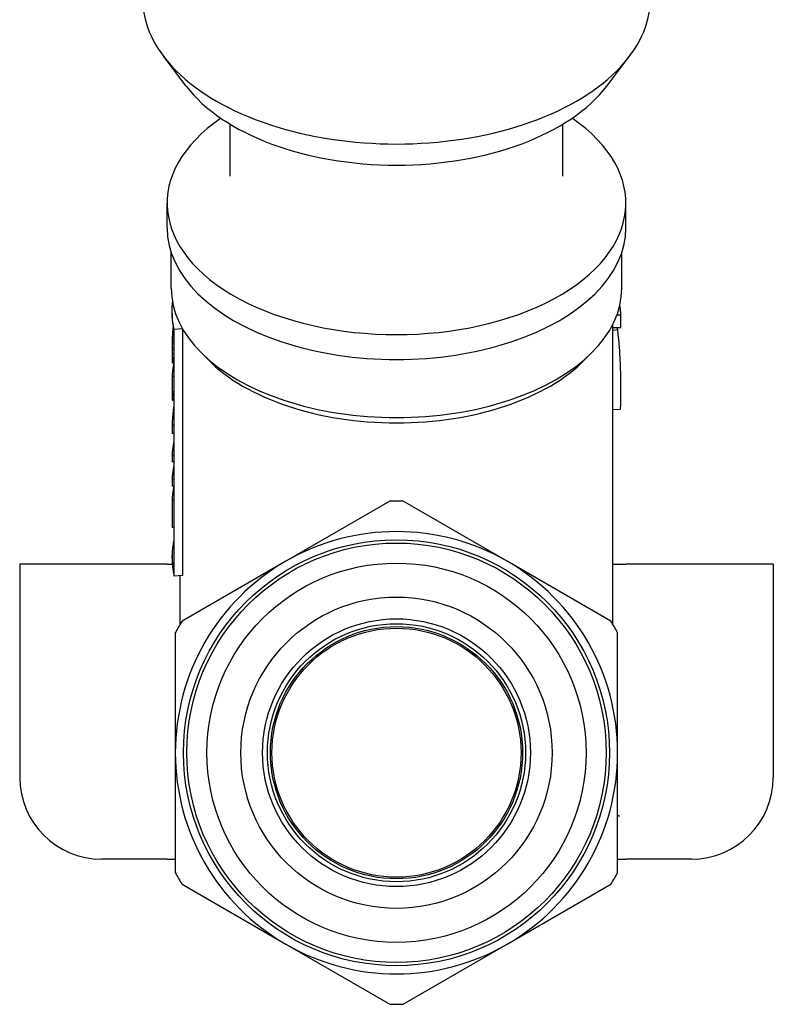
# Model space of a CAD drawing. Header units: millimetres. Extents: x -29 to 3567, y -20 to 378.
# Tile 10 of 12: x 356 to 402, y 155 to 215. Entities that reach past the tile are written whole.
import ezdxf

# ---------------------------------------------------------------- set-up
doc = ezdxf.new("R2010")
doc.units = ezdxf.units.MM
doc.layers.add('DETAIL', color=2, linetype='Continuous')

msp = doc.modelspace()

# ---------------------------------------------------------------- linework, layer by layer
at = {"layer": 'DETAIL'}
for p, q in [((366.376, 210.697), (365.001, 212.505)), ((392.044, 210.697), (393.419, 212.505)), ((369.06, 205.205), (369.06, 208.375)), ((389.36, 205.205), (389.36, 208.375)), ((365.21, 202.046), (365.21, 203.566)), ((393.21, 202.046), (393.21, 203.566)), ((365.46, 198.36), (365.46, 200.536)), ((392.96, 198.36), (392.96, 200.536)), ((365.51, 196.813), (365.51, 196.938)), ((392.67, 196.747), (392.906, 196.751)), ((392.906, 195.977), (392.906, 196.751)), ((392.41, 177.861), (392.41, 196.152)), ((392.41, 195.969), (392.906, 195.977)), ((365.621, 195.342), (365.524, 195.344)), ((365.621, 195.483), (365.53, 195.486)), ((365.621, 195.629), (365.539, 195.632)), ((365.621, 195.765), (365.549, 195.768)), ((365.601, 195.909), (365.561, 195.911)), ((365.621, 195.814), (365.621, 181.024)), ((366.14, 195.881), (365.644, 195.841)), ((365.644, 180.79), (365.644, 195.841)), ((366.14, 195.881), (366.14, 180.83)), ((392.41, 195.811), (392.715, 195.84)), ((365.513, 194.728), (365.512, 194.608)), ((365.621, 194.727), (365.513, 194.728)), ((365.621, 194.975), (365.515, 194.977)), ((365.621, 195.096), (365.517, 195.098)), ((365.621, 195.215), (365.52, 195.217)), ((365.512, 194.608), (365.512, 194.485)), ((365.621, 194.607), (365.512, 194.608)), ((365.512, 194.485), (365.512, 194.352)), ((365.512, 194.352), (365.512, 194.234)), ((365.621, 194.351), (365.512, 194.352)), ((365.512, 194.234), (365.512, 194.126)), ((365.512, 194.126), (365.513, 194.037)), ((365.621, 194.125), (365.512, 194.126)), ((367.706, 194.005), (367.226, 194.493)), ((390.715, 194.005), (391.194, 194.493)), ((365.621, 194.036), (365.513, 194.037)), ((365.621, 193.964), (365.514, 193.965)), ((365.621, 193.911), (365.515, 193.912)), ((365.621, 193.864), (365.517, 193.866)), ((365.621, 193.826), (365.52, 193.828)), ((365.621, 193.806), (365.523, 193.808)), ((365.621, 193.8), (365.529, 193.803)), ((365.514, 192.982), (365.514, 192.05)), ((365.621, 192.98), (365.514, 192.982)), ((365.514, 192.05), (365.514, 191.922)), ((365.621, 192.048), (365.514, 192.05)), ((365.514, 191.922), (365.514, 191.814)), ((365.621, 191.92), (365.514, 191.922)), ((365.621, 191.812), (365.514, 191.814)), ((365.621, 191.72), (365.515, 191.722)), ((365.621, 191.592), (365.519, 191.594)), ((365.621, 191.554), (365.522, 191.556)), ((365.621, 191.533), (365.526, 191.536)), ((365.621, 191.52), (365.531, 191.523)), ((392.854, 190.962), (392.41, 190.939)), ((365.514, 190.006), (365.514, 189.493)), ((365.621, 190.005), (365.514, 190.006)), ((365.621, 189.492), (365.514, 189.493)), ((365.514, 188.185), (365.514, 187.776)), ((365.621, 188.183), (365.514, 188.185)), ((365.621, 187.775), (365.514, 187.776)), ((365.514, 186.701), (365.514, 186.293)), ((365.621, 186.7), (365.514, 186.701)), ((365.621, 186.292), (365.514, 186.293)), ((365.514, 185.453), (365.514, 183.767)), ((365.621, 185.451), (365.514, 185.453)), ((378.799, 185.364), (372.46, 181.705)), ((385.96, 181.705), (379.622, 185.364)), ((365.621, 183.766), (365.514, 183.767)), ((365.21, 181.513), (356.21, 181.513)), ((356.21, 181.513), (356.21, 168.513)), ((365.21, 181.513), (365.526, 181.513)), ((365.51, 181.887), (365.51, 182.023)), ((372.46, 181.705), (366.122, 178.045)), ((392.299, 178.045), (385.96, 181.705)), ((392.41, 181.513), (393.21, 181.513)), ((402.21, 181.513), (393.21, 181.513)), ((402.21, 181.513), (402.21, 168.513)), ((366.14, 180.83), (365.644, 180.79)), ((366.01, 177.861), (366.01, 180.819)), ((365.71, 177.332), (365.71, 170.013)), ((392.71, 170.013), (392.71, 177.332)), ((365.71, 170.013), (365.71, 162.694)), ((392.71, 162.694), (392.71, 170.013)), ((365.21, 163.513), (361.21, 163.513)), ((365.21, 163.513), (365.71, 163.513)), ((392.71, 163.513), (393.21, 163.513)), ((397.21, 163.513), (393.21, 163.513)), ((366.122, 161.982), (372.46, 158.322)), ((385.96, 158.322), (392.299, 161.982)), ((372.46, 158.322), (378.799, 154.662)), ((379.622, 154.662), (385.96, 158.322))]:
    msp.add_line(p, q, dxfattribs=at)
at = {"layer": 'DETAIL', "flags": 128}
for points in [[(365.644, 195.841), (365.628, 195.91), (365.613, 195.978), (365.599, 196.046), (365.586, 196.115), (365.574, 196.183), (365.563, 196.252), (365.553, 196.321), (365.544, 196.389), (365.537, 196.458), (365.53, 196.527), (365.524, 196.596), (365.52, 196.664), (365.516, 196.733), (365.514, 196.802), (365.513, 196.871), (365.512, 196.94), (365.513, 197.009), (365.515, 197.077), (365.517, 197.146), (365.521, 197.215), (365.526, 197.284), (365.532, 197.353), (365.539, 197.421), (365.547, 197.49)], [(392.906, 196.751), (392.905, 196.775), (392.903, 196.799), (392.902, 196.823), (392.9, 196.848), (392.899, 196.872), (392.897, 196.896), (392.895, 196.92), (392.893, 196.944), (392.891, 196.968), (392.888, 196.993), (392.886, 197.017), (392.883, 197.041), (392.881, 197.065), (392.878, 197.089), (392.875, 197.113), (392.872, 197.137), (392.869, 197.162), (392.865, 197.186), (392.862, 197.21), (392.858, 197.234), (392.854, 197.258), (392.851, 197.282), (392.846, 197.306), (392.842, 197.33)], [(365.576, 196.044), (365.575, 196.038), (365.575, 196.033), (365.574, 196.027), (365.574, 196.022), (365.573, 196.016), (365.572, 196.011), (365.572, 196.005), (365.571, 195.999), (365.57, 195.994), (365.57, 195.988), (365.569, 195.983), (365.569, 195.977), (365.568, 195.972), (365.567, 195.966), (365.567, 195.961), (365.566, 195.955), (365.566, 195.95), (365.565, 195.944), (365.564, 195.939), (365.564, 195.933), (365.563, 195.928), (365.563, 195.922), (365.562, 195.917), (365.561, 195.911)], [(392.715, 195.84), (392.714, 195.846), (392.713, 195.852), (392.712, 195.857), (392.712, 195.863), (392.711, 195.869), (392.71, 195.874), (392.71, 195.88), (392.709, 195.886), (392.708, 195.891), (392.708, 195.897), (392.707, 195.902), (392.706, 195.908), (392.706, 195.913), (392.705, 195.919), (392.704, 195.924), (392.704, 195.93), (392.703, 195.935), (392.702, 195.941), (392.702, 195.946), (392.701, 195.952), (392.7, 195.957), (392.699, 195.963), (392.699, 195.968), (392.698, 195.974)], [(365.524, 195.344), (365.524, 195.339), (365.524, 195.334), (365.524, 195.328), (365.523, 195.323), (365.523, 195.318), (365.523, 195.312), (365.523, 195.307), (365.523, 195.302), (365.523, 195.297), (365.522, 195.291), (365.522, 195.286), (365.522, 195.281), (365.522, 195.276), (365.522, 195.27), (365.522, 195.265), (365.521, 195.26), (365.521, 195.254), (365.521, 195.249), (365.521, 195.244), (365.521, 195.239), (365.521, 195.233), (365.521, 195.228), (365.52, 195.223), (365.52, 195.217)], [(365.53, 195.486), (365.53, 195.48), (365.529, 195.474), (365.529, 195.468), (365.529, 195.462), (365.529, 195.456), (365.528, 195.45), (365.528, 195.444), (365.528, 195.438), (365.528, 195.432), (365.527, 195.427), (365.527, 195.421), (365.527, 195.415), (365.527, 195.409), (365.526, 195.403), (365.526, 195.397), (365.526, 195.391), (365.526, 195.385), (365.525, 195.379), (365.525, 195.374), (365.525, 195.368), (365.525, 195.362), (365.525, 195.356), (365.524, 195.35), (365.524, 195.344)], [(365.539, 195.632), (365.538, 195.626), (365.538, 195.62), (365.537, 195.614), (365.537, 195.608), (365.537, 195.602), (365.536, 195.596), (365.536, 195.589), (365.535, 195.583), (365.535, 195.577), (365.535, 195.571), (365.534, 195.565), (365.534, 195.559), (365.534, 195.553), (365.533, 195.547), (365.533, 195.541), (365.533, 195.534), (365.532, 195.528), (365.532, 195.522), (365.532, 195.516), (365.531, 195.51), (365.531, 195.504), (365.531, 195.498), (365.53, 195.492), (365.53, 195.486)], [(365.549, 195.768), (365.548, 195.762), (365.548, 195.757), (365.547, 195.751), (365.547, 195.745), (365.546, 195.74), (365.546, 195.734), (365.546, 195.728), (365.545, 195.723), (365.545, 195.717), (365.544, 195.711), (365.544, 195.706), (365.543, 195.7), (365.543, 195.694), (365.543, 195.689), (365.542, 195.683), (365.542, 195.677), (365.541, 195.672), (365.541, 195.666), (365.541, 195.661), (365.54, 195.655), (365.54, 195.649), (365.539, 195.644), (365.539, 195.638), (365.539, 195.632)], [(365.561, 195.911), (365.561, 195.905), (365.56, 195.899), (365.56, 195.893), (365.559, 195.887), (365.559, 195.881), (365.558, 195.875), (365.558, 195.869), (365.557, 195.863), (365.556, 195.857), (365.556, 195.852), (365.555, 195.846), (365.555, 195.84), (365.554, 195.834), (365.554, 195.828), (365.553, 195.822), (365.553, 195.816), (365.552, 195.81), (365.552, 195.804), (365.551, 195.798), (365.551, 195.792), (365.55, 195.786), (365.55, 195.78), (365.549, 195.774), (365.549, 195.768)], [(392.906, 191.994), (392.906, 192.094), (392.905, 192.197), (392.905, 192.301), (392.905, 192.409), (392.904, 192.519), (392.903, 192.631), (392.902, 192.746), (392.9, 192.863), (392.899, 192.984), (392.896, 193.11), (392.894, 193.241), (392.89, 193.378), (392.886, 193.519), (392.881, 193.665), (392.876, 193.817), (392.869, 193.974), (392.861, 194.142), (392.85, 194.329), (392.837, 194.535), (392.821, 194.759), (392.801, 195.002), (392.777, 195.263), (392.748, 195.543), (392.715, 195.84)], [(365.514, 194.852), (365.514, 194.847), (365.514, 194.842), (365.514, 194.837), (365.514, 194.831), (365.514, 194.826), (365.514, 194.821), (365.514, 194.816), (365.514, 194.811), (365.514, 194.806), (365.514, 194.8), (365.514, 194.795), (365.513, 194.79), (365.513, 194.785), (365.513, 194.78), (365.513, 194.774), (365.513, 194.769), (365.513, 194.764), (365.513, 194.759), (365.513, 194.754), (365.513, 194.748), (365.513, 194.743), (365.513, 194.738), (365.513, 194.733), (365.513, 194.728)], [(365.515, 194.977), (365.515, 194.972), (365.515, 194.966), (365.515, 194.961), (365.515, 194.956), (365.515, 194.951), (365.515, 194.946), (365.515, 194.94), (365.515, 194.935), (365.515, 194.93), (365.515, 194.925), (365.515, 194.92), (365.515, 194.914), (365.515, 194.909), (365.515, 194.904), (365.515, 194.899), (365.515, 194.894), (365.514, 194.889), (365.514, 194.883), (365.514, 194.878), (365.514, 194.873), (365.514, 194.868), (365.514, 194.863), (365.514, 194.857), (365.514, 194.852)], [(365.517, 195.098), (365.517, 195.093), (365.517, 195.088), (365.517, 195.083), (365.517, 195.078), (365.517, 195.073), (365.517, 195.068), (365.517, 195.063), (365.517, 195.058), (365.517, 195.053), (365.517, 195.048), (365.516, 195.043), (365.516, 195.038), (365.516, 195.033), (365.516, 195.027), (365.516, 195.022), (365.516, 195.017), (365.516, 195.012), (365.516, 195.007), (365.516, 195.002), (365.516, 194.997), (365.516, 194.992), (365.516, 194.987), (365.516, 194.982), (365.515, 194.977)], [(365.52, 195.217), (365.52, 195.213), (365.52, 195.208), (365.52, 195.203), (365.52, 195.198), (365.52, 195.193), (365.519, 195.188), (365.519, 195.183), (365.519, 195.178), (365.519, 195.173), (365.519, 195.168), (365.519, 195.163), (365.519, 195.158), (365.519, 195.153), (365.519, 195.148), (365.518, 195.143), (365.518, 195.138), (365.518, 195.133), (365.518, 195.128), (365.518, 195.123), (365.518, 195.118), (365.518, 195.113), (365.518, 195.108), (365.518, 195.103), (365.517, 195.098)], [(365.513, 194.037), (365.513, 194.034), (365.513, 194.031), (365.513, 194.028), (365.513, 194.025), (365.513, 194.022), (365.513, 194.019), (365.513, 194.016), (365.513, 194.013), (365.513, 194.01), (365.513, 194.007), (365.513, 194.004), (365.513, 194.001), (365.513, 193.998), (365.513, 193.995), (365.513, 193.992), (365.513, 193.989), (365.514, 193.986), (365.514, 193.983), (365.514, 193.98), (365.514, 193.977), (365.514, 193.974), (365.514, 193.971), (365.514, 193.968), (365.514, 193.965)], [(365.514, 193.965), (365.514, 193.963), (365.514, 193.961), (365.514, 193.959), (365.514, 193.957), (365.514, 193.954), (365.514, 193.952), (365.514, 193.95), (365.514, 193.948), (365.514, 193.945), (365.514, 193.943), (365.514, 193.941), (365.514, 193.939), (365.514, 193.937), (365.515, 193.934), (365.515, 193.932), (365.515, 193.93), (365.515, 193.928), (365.515, 193.926), (365.515, 193.923), (365.515, 193.921), (365.515, 193.919), (365.515, 193.917), (365.515, 193.914), (365.515, 193.912)], [(365.621, 193.798), (365.614, 193.764), (365.607, 193.73), (365.6, 193.696), (365.593, 193.662), (365.587, 193.628), (365.58, 193.595), (365.574, 193.561), (365.569, 193.527), (365.563, 193.493), (365.558, 193.459), (365.553, 193.425), (365.549, 193.391), (365.544, 193.357), (365.54, 193.323), (365.537, 193.288), (365.533, 193.254), (365.53, 193.22), (365.527, 193.186), (365.524, 193.152), (365.521, 193.118), (365.519, 193.084), (365.517, 193.05), (365.515, 193.016), (365.514, 192.982)], [(365.515, 193.912), (365.515, 193.91), (365.515, 193.908), (365.515, 193.907), (365.515, 193.905), (365.515, 193.903), (365.516, 193.901), (365.516, 193.899), (365.516, 193.897), (365.516, 193.895), (365.516, 193.893), (365.516, 193.891), (365.516, 193.889), (365.516, 193.887), (365.516, 193.885), (365.516, 193.883), (365.516, 193.882), (365.516, 193.88), (365.516, 193.878), (365.517, 193.876), (365.517, 193.874), (365.517, 193.872), (365.517, 193.87), (365.517, 193.868), (365.517, 193.866)], [(365.517, 193.866), (365.517, 193.865), (365.517, 193.863), (365.517, 193.861), (365.517, 193.86), (365.518, 193.858), (365.518, 193.857), (365.518, 193.855), (365.518, 193.854), (365.518, 193.852), (365.518, 193.85), (365.518, 193.849), (365.518, 193.847), (365.518, 193.846), (365.519, 193.844), (365.519, 193.842), (365.519, 193.841), (365.519, 193.839), (365.519, 193.838), (365.519, 193.836), (365.519, 193.834), (365.519, 193.833), (365.519, 193.831), (365.52, 193.83), (365.52, 193.828)], [(365.52, 193.828), (365.52, 193.827), (365.52, 193.826), (365.52, 193.826), (365.52, 193.825), (365.52, 193.824), (365.521, 193.823), (365.521, 193.822), (365.521, 193.821), (365.521, 193.821), (365.521, 193.82), (365.521, 193.819), (365.522, 193.818), (365.522, 193.817), (365.522, 193.816), (365.522, 193.816), (365.522, 193.815), (365.522, 193.814), (365.522, 193.813), (365.523, 193.812), (365.523, 193.811), (365.523, 193.811), (365.523, 193.81), (365.523, 193.809), (365.523, 193.808)], [(365.523, 193.808), (365.524, 193.808), (365.524, 193.808), (365.524, 193.807), (365.524, 193.807), (365.525, 193.807), (365.525, 193.807), (365.525, 193.807), (365.525, 193.806), (365.526, 193.806), (365.526, 193.806), (365.526, 193.806), (365.526, 193.806), (365.526, 193.805), (365.527, 193.805), (365.527, 193.805), (365.527, 193.805), (365.527, 193.805), (365.528, 193.804), (365.528, 193.804), (365.528, 193.804), (365.528, 193.804), (365.529, 193.804), (365.529, 193.803), (365.529, 193.803)], [(365.514, 191.814), (365.514, 191.81), (365.514, 191.806), (365.515, 191.802), (365.515, 191.798), (365.515, 191.795), (365.515, 191.791), (365.515, 191.787), (365.515, 191.783), (365.515, 191.779), (365.515, 191.775), (365.515, 191.772), (365.515, 191.768), (365.515, 191.764), (365.515, 191.76), (365.515, 191.756), (365.515, 191.752), (365.515, 191.749), (365.515, 191.745), (365.515, 191.741), (365.515, 191.737), (365.515, 191.733), (365.515, 191.729), (365.515, 191.725), (365.515, 191.722)], [(365.515, 191.722), (365.515, 191.719), (365.516, 191.716), (365.516, 191.714), (365.516, 191.711), (365.516, 191.708), (365.516, 191.706), (365.516, 191.703), (365.516, 191.7), (365.516, 191.698), (365.516, 191.695), (365.516, 191.692), (365.516, 191.69), (365.516, 191.687), (365.516, 191.684), (365.516, 191.682), (365.516, 191.679), (365.517, 191.676), (365.517, 191.674), (365.517, 191.671), (365.517, 191.668), (365.517, 191.666), (365.517, 191.663), (365.517, 191.66), (365.517, 191.658)], [(392.854, 190.962), (392.86, 190.965), (392.866, 190.971), (392.871, 190.982), (392.875, 190.997), (392.88, 191.016), (392.883, 191.039), (392.887, 191.065), (392.89, 191.094), (392.892, 191.127), (392.894, 191.162), (392.896, 191.201), (392.898, 191.243), (392.899, 191.288), (392.901, 191.336), (392.902, 191.388), (392.903, 191.443), (392.903, 191.5), (392.904, 191.561), (392.905, 191.626), (392.905, 191.693), (392.905, 191.764), (392.905, 191.837), (392.906, 191.914), (392.906, 191.994)], [(365.621, 191.2), (365.614, 191.151), (365.607, 191.101), (365.6, 191.051), (365.593, 191.002), (365.587, 190.952), (365.581, 190.902), (365.575, 190.853), (365.569, 190.803), (365.564, 190.753), (365.559, 190.704), (365.554, 190.654), (365.549, 190.604), (365.545, 190.554), (365.541, 190.504), (365.537, 190.455), (365.533, 190.405), (365.53, 190.355), (365.527, 190.305), (365.524, 190.255), (365.522, 190.206), (365.519, 190.156), (365.517, 190.106), (365.516, 190.056), (365.514, 190.006)], [(365.517, 191.658), (365.517, 191.655), (365.517, 191.653), (365.517, 191.65), (365.517, 191.647), (365.517, 191.645), (365.517, 191.642), (365.517, 191.639), (365.518, 191.637), (365.518, 191.634), (365.518, 191.631), (365.518, 191.629), (365.518, 191.626), (365.518, 191.623), (365.518, 191.621), (365.518, 191.618), (365.518, 191.615), (365.518, 191.613), (365.518, 191.61), (365.518, 191.607), (365.518, 191.605), (365.519, 191.602), (365.519, 191.599), (365.519, 191.597), (365.519, 191.594)], [(365.519, 191.594), (365.519, 191.592), (365.519, 191.591), (365.519, 191.589), (365.519, 191.588), (365.519, 191.586), (365.519, 191.584), (365.52, 191.583), (365.52, 191.581), (365.52, 191.58), (365.52, 191.578), (365.52, 191.577), (365.52, 191.575), (365.52, 191.573), (365.52, 191.572), (365.521, 191.57), (365.521, 191.569), (365.521, 191.567), (365.521, 191.565), (365.521, 191.564), (365.521, 191.562), (365.521, 191.561), (365.522, 191.559), (365.522, 191.557), (365.522, 191.556)], [(365.522, 191.556), (365.522, 191.555), (365.522, 191.554), (365.522, 191.553), (365.522, 191.553), (365.523, 191.552), (365.523, 191.551), (365.523, 191.55), (365.523, 191.549), (365.523, 191.548), (365.523, 191.548), (365.524, 191.547), (365.524, 191.546), (365.524, 191.545), (365.524, 191.544), (365.524, 191.543), (365.524, 191.542), (365.525, 191.542), (365.525, 191.541), (365.525, 191.54), (365.525, 191.539), (365.525, 191.538), (365.526, 191.537), (365.526, 191.537), (365.526, 191.536)], [(365.526, 191.536), (365.526, 191.535), (365.526, 191.535), (365.527, 191.534), (365.527, 191.534), (365.527, 191.533), (365.527, 191.533), (365.527, 191.532), (365.528, 191.532), (365.528, 191.531), (365.528, 191.531), (365.528, 191.53), (365.529, 191.529), (365.529, 191.529), (365.529, 191.528), (365.529, 191.528), (365.529, 191.527), (365.53, 191.527), (365.53, 191.526), (365.53, 191.526), (365.53, 191.525), (365.531, 191.525), (365.531, 191.524), (365.531, 191.524), (365.531, 191.523)], [(365.621, 188.998), (365.614, 188.964), (365.607, 188.931), (365.6, 188.897), (365.593, 188.863), (365.587, 188.829), (365.581, 188.795), (365.575, 188.761), (365.569, 188.728), (365.564, 188.694), (365.559, 188.66), (365.554, 188.626), (365.549, 188.592), (365.545, 188.558), (365.541, 188.524), (365.537, 188.49), (365.533, 188.456), (365.53, 188.422), (365.527, 188.388), (365.524, 188.355), (365.522, 188.321), (365.519, 188.287), (365.517, 188.253), (365.516, 188.219), (365.514, 188.185)], [(365.621, 187.522), (365.614, 187.488), (365.607, 187.454), (365.6, 187.42), (365.593, 187.386), (365.587, 187.352), (365.58, 187.318), (365.575, 187.284), (365.569, 187.25), (365.563, 187.215), (365.558, 187.181), (365.553, 187.147), (365.549, 187.113), (365.544, 187.078), (365.54, 187.044), (365.537, 187.01), (365.533, 186.976), (365.53, 186.941), (365.527, 186.907), (365.524, 186.873), (365.521, 186.839), (365.519, 186.804), (365.517, 186.77), (365.515, 186.736), (365.514, 186.701)], [(365.621, 186.266), (365.614, 186.232), (365.607, 186.199), (365.6, 186.165), (365.593, 186.131), (365.587, 186.097), (365.581, 186.063), (365.575, 186.03), (365.569, 185.996), (365.564, 185.962), (365.559, 185.928), (365.554, 185.894), (365.549, 185.86), (365.545, 185.826), (365.541, 185.792), (365.537, 185.758), (365.533, 185.724), (365.53, 185.69), (365.527, 185.657), (365.524, 185.623), (365.522, 185.589), (365.519, 185.555), (365.517, 185.521), (365.516, 185.487), (365.514, 185.453)], [(365.512, 181.886), (365.512, 181.841), (365.513, 181.795), (365.514, 181.749), (365.516, 181.703), (365.517, 181.657), (365.52, 181.611), (365.523, 181.566), (365.526, 181.52), (365.53, 181.474), (365.534, 181.428), (365.539, 181.383), (365.545, 181.337), (365.55, 181.291), (365.556, 181.245), (365.563, 181.2), (365.57, 181.154), (365.578, 181.108), (365.586, 181.063), (365.595, 181.017), (365.604, 180.972), (365.613, 180.926), (365.623, 180.881), (365.633, 180.835), (365.644, 180.79)], [(392.82, 166.128), (392.815, 166.131), (392.81, 166.133), (392.806, 166.135), (392.801, 166.138), (392.797, 166.14), (392.792, 166.142), (392.788, 166.145), (392.783, 166.147), (392.778, 166.149), (392.774, 166.152), (392.769, 166.154), (392.765, 166.156), (392.76, 166.158), (392.756, 166.16), (392.751, 166.162), (392.746, 166.164), (392.742, 166.167), (392.737, 166.169), (392.733, 166.171), (392.728, 166.173), (392.724, 166.175), (392.719, 166.177), (392.715, 166.179), (392.71, 166.181)]]:
    msp.add_lwpolyline(points, dxfattribs=at)
at = {"layer": 'DETAIL'}
for radius in [13, 12.8, 11.575, 9.5, 8.175, 7.875, 7.697, 7.6]:
    msp.add_circle((379.21, 170.013), radius, dxfattribs=at)
for centre, radius, start, end in [((379.21, 170.013), 15.356, 88.46458, 91.53542), ((379.21, 170.013), 13.5, 60, 120), ((379.21, 170.013), 13.5, 120, 180), ((379.21, 170.013), 13.5, 0, 60), ((379.21, 170.013), 15.356, 148.46458, 151.53542), ((379.21, 170.013), 15.356, 28.46458, 31.53542), ((379.21, 170.013), 13.5, 180, 240), ((379.21, 170.013), 13.5, 300, 0), ((361.21, 168.513), 5, 180, 270), ((397.21, 168.513), 5, 270, 0), ((379.21, 170.013), 15.356, 208.46458, 211.53542), ((379.21, 170.013), 15.356, 328.46458, 331.53542), ((379.21, 170.013), 13.5, 240, 300), ((379.21, 170.013), 15.356, 268.46458, 271.53542)]:
    msp.add_arc(centre, radius, start, end, dxfattribs=at)
for centre, major_axis, start_param, end_param in [((379.21, 216.059), (-15.501, 0), 0, 3.141593), ((379.21, 213.907), (14.001, 0), 3.552778, 5.872), ((379.21, 203.566), (-14, 0), 5.583734, 10.124229), ((379.21, 202.046), (-14, 0), 0, 3.141593), ((379.21, 198.36), (-13.75, 0), 0, 3.141593), ((379.21, 196.813), (-13.7, 0), 0, 0.127437), ((379.21, 196.938), (-13.2, 0), 0.133007, 0.140047), ((379.21, 197.717), (13.2, 0), 3.654016, 5.770762), ((379.21, 182.023), (-13.7, 0), 6.155749, 6.410622)]:
    msp.add_ellipse(centre, major_axis=major_axis, ratio=0.573576, start_param=start_param, end_param=end_param, dxfattribs=at)

doc.saveas('drawing.dxf')
